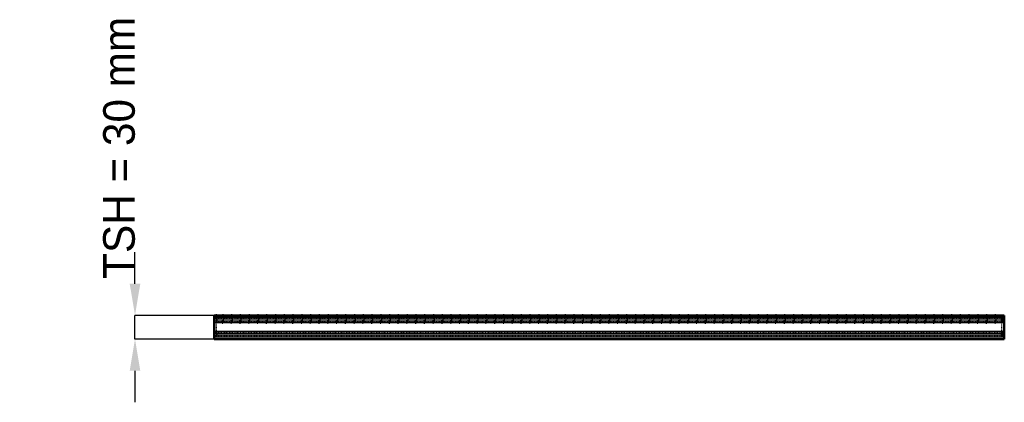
# Model space of a CAD drawing. Header units: millimetres. Extents: x -746 to 500, y -80 to 404.
import ezdxf

# ---------------------------------------------------------------- set-up
doc = ezdxf.new("R2010")
doc.units = ezdxf.units.MM
doc.linetypes.add('Dashed', pattern=[2, 1, -1])
for name, color, linetype, lineweight in [('2d ConnectionPoints', 7, 'Continuous', 50), ('AM_0', 7, 'Continuous', 50), ('AM_4', 3, 'Continuous', 25), ('AM_5', 3, 'Continuous', 25), ('AM_9', 6, 'Dashed', 25)]:
    doc.layers.add(name, color=color, linetype=linetype, lineweight=lineweight)
doc.dimstyles.new('ISO-25', dxfattribs={"dimtxt": 2.5, "dimasz": 2.5, "dimexe": 1.25, "dimexo": 0.625, "dimtad": 1, "dimtxsty": 'Standard', "dimcen": 2.5, "dimadec": 0, "dimazin": 0, "dimtfac": 1, "dimtmove": 0, "dimatfit": 3, "dimfxl": 1, "dimarcsym": 0})

# ---------------------------------------------------------------- blocks, each defined once
blk = doc.blocks.new('1_q13cnzbxfxuqsuv9brce02wqj________0_in_LPPX423303311311100010003500_0')
at = {"layer": 'AM_9'}
for p, q in [((497, 26.3), (497, 30)), ((497, 8.3), (497, 21.7)), ((497, 0), (497, 3.7))]:
    blk.add_line(p, q, dxfattribs=at)
for centre, radius, start, end in [((499.4, 24), 3.37, 135.8979, 224.1021), ((499.9, 24), 1.35, 132.3887, 227.6113), ((496.9, 27.2), 3.1, 312.3887, 360), ((496.9, 20.7), 3.1, 360, 47.6113), ((499.4, 6), 3.37, 135.8979, 224.1021), ((499.9, 6), 1.35, 132.3887, 227.6113), ((496.9, 9.3), 3.1, 312.3887, 360), ((496.9, 2.8), 3.1, 360, 47.6113)]:
    blk.add_arc(centre, radius, start, end, dxfattribs=at)
blk = doc.blocks.new('2_if2t8gffilil3tgt4rgxko3fh________0_in_LPPX423303311311100010003500_0')
at = {"layer": 'AM_0'}
for p, q in [((-500, 30), (-500, 0)), ((500, 30), (-500, 30)), ((500, 30), (500, 0)), ((500, 0), (-500, 0))]:
    blk.add_line(p, q, dxfattribs=at)
at = {"layer": 'AM_4'}
for p, q in [((500, 27.4), (-500, 27.4)), ((500, 25.1), (-500, 25.1)), ((500, 22.8), (-500, 22.8)), ((500, 20.5), (-500, 20.5)), ((500, 9.5), (-500, 9.5)), ((500, 7.2), (-500, 7.2)), ((500, 4.9), (-500, 4.9)), ((500, 2.6), (-500, 2.6))]:
    blk.add_line(p, q, dxfattribs=at)
at = {"layer": 'AM_9'}
for p, q in [((500, 26.3), (-500, 26.3)), ((500, 21.7), (-500, 21.7)), ((500, 8.3), (-500, 8.3)), ((500, 3.7), (-500, 3.7))]:
    blk.add_line(p, q, dxfattribs=at)
blk = doc.blocks.new('3_6g39mdgoflmskpilvwusenxgd________0_in_LPPX423303311311100010003500_0')
at = {"layer": 'AM_9'}
for p, q in [((-489.84, 30), (-489.84, 20)), ((-487.84, 20), (-487.84, 30)), ((-489.84, 20), (-487.84, 20))]:
    blk.add_line(p, q, dxfattribs=at)
blk = doc.blocks.new('4_uezknmafl7177a0iosfi6kffk________0_in_LPPX423303311311100010003500_0')
at = {"layer": 'AM_9'}
for p, q in [((-478.73, 30), (-478.73, 20)), ((-476.73, 20), (-476.73, 30)), ((-478.73, 20), (-476.73, 20))]:
    blk.add_line(p, q, dxfattribs=at)
blk = doc.blocks.new('5_c3dbenafm5j10c64lq16umk1c________0_in_LPPX423303311311100010003500_0')
at = {"layer": 'AM_9'}
for p, q in [((-467.62, 30), (-467.62, 20)), ((-465.62, 20), (-465.62, 30)), ((-467.62, 20), (-465.62, 20))]:
    blk.add_line(p, q, dxfattribs=at)
blk = doc.blocks.new('6_2zua3kcdwa53klwal6z8o4wlo________0_in_LPPX423303311311100010003500_0')
at = {"layer": 'AM_9'}
for p, q in [((-456.51, 30), (-456.51, 20)), ((-454.51, 20), (-454.51, 30)), ((-456.51, 20), (-454.51, 20))]:
    blk.add_line(p, q, dxfattribs=at)
blk = doc.blocks.new('7_m0plggee69jd1g16gbsczfuql________0_in_LPPX423303311311100010003500_0')
at = {"layer": 'AM_9'}
for p, q in [((-445.4, 30), (-445.4, 20)), ((-443.4, 20), (-443.4, 30)), ((-445.4, 20), (-443.4, 20))]:
    blk.add_line(p, q, dxfattribs=at)
blk = doc.blocks.new('8_ay2v0awqcztzh5iq7xt1cs2vp________0_in_LPPX423303311311100010003500_0')
at = {"layer": 'AM_9'}
for p, q in [((-434.29, 30), (-434.29, 20)), ((-432.29, 20), (-432.29, 30)), ((-434.29, 20), (-432.29, 20))]:
    blk.add_line(p, q, dxfattribs=at)
blk = doc.blocks.new('9_ovjh9h3q7trj2qs2bieirr3ww________0_in_LPPX423303311311100010003500_0')
at = {"layer": 'AM_9'}
for p, q in [((-423.18, 30), (-423.18, 20)), ((-421.18, 20), (-421.18, 30)), ((-423.18, 20), (-421.18, 20))]:
    blk.add_line(p, q, dxfattribs=at)
blk = doc.blocks.new('10_s2daek3km0qe8vsxzfxxm3djt________0_in_LPPX423303311311100010003500_0')
at = {"layer": 'AM_9'}
for p, q in [((-412.07, 30), (-412.07, 20)), ((-410.07, 20), (-410.07, 30)), ((-412.07, 20), (-410.07, 20))]:
    blk.add_line(p, q, dxfattribs=at)
blk = doc.blocks.new('11_1o9kgetme2srpl2qotdmdadhg________0_in_LPPX423303311311100010003500_0')
at = {"layer": 'AM_9'}
for p, q in [((-400.96, 30), (-400.96, 20)), ((-398.96, 20), (-398.96, 30)), ((-400.96, 20), (-398.96, 20))]:
    blk.add_line(p, q, dxfattribs=at)
blk = doc.blocks.new('12_ht9l4318sa4bqmhdxngbel5fe________0_in_LPPX423303311311100010003500_0')
at = {"layer": 'AM_9'}
for p, q in [((-389.85, 30), (-389.85, 20)), ((-387.85, 20), (-387.85, 30)), ((-389.85, 20), (-387.85, 20))]:
    blk.add_line(p, q, dxfattribs=at)
blk = doc.blocks.new('13_yalpekmovqzijipus2rckr7dv________0_in_LPPX423303311311100010003500_0')
at = {"layer": 'AM_9'}
for p, q in [((-378.74, 30), (-378.74, 20)), ((-376.74, 20), (-376.74, 30)), ((-378.74, 20), (-376.74, 20))]:
    blk.add_line(p, q, dxfattribs=at)
blk = doc.blocks.new('14_ezkay4tc1bg8vq4vntpfn1b5i________0_in_LPPX423303311311100010003500_0')
at = {"layer": 'AM_9'}
for p, q in [((-367.63, 30), (-367.63, 20)), ((-365.63, 20), (-365.63, 30)), ((-367.63, 20), (-365.63, 20))]:
    blk.add_line(p, q, dxfattribs=at)
blk = doc.blocks.new('15_wrcamnj416z7kfhzdh5fwl8za________0_in_LPPX423303311311100010003500_0')
at = {"layer": 'AM_9'}
for p, q in [((-356.52, 30), (-356.52, 20)), ((-354.52, 20), (-354.52, 30)), ((-356.52, 20), (-354.52, 20))]:
    blk.add_line(p, q, dxfattribs=at)
blk = doc.blocks.new('16_o4dq7l58bm2ecy89vyndw6mgi________0_in_LPPX423303311311100010003500_0')
at = {"layer": 'AM_9'}
for p, q in [((-345.41, 30), (-345.41, 20)), ((-343.41, 20), (-343.41, 30)), ((-345.41, 20), (-343.41, 20))]:
    blk.add_line(p, q, dxfattribs=at)
blk = doc.blocks.new('17_mstjngyz3yc0pe6r22lkcpnai________0_in_LPPX423303311311100010003500_0')
at = {"layer": 'AM_9'}
for p, q in [((-334.3, 30), (-334.3, 20)), ((-332.3, 20), (-332.3, 30)), ((-334.3, 20), (-332.3, 20))]:
    blk.add_line(p, q, dxfattribs=at)
blk = doc.blocks.new('18_klp46z1okzd4js1o3u3kjudai________0_in_LPPX423303311311100010003500_0')
at = {"layer": 'AM_9'}
for p, q in [((-323.19, 30), (-323.19, 20)), ((-321.19, 20), (-321.19, 30)), ((-323.19, 20), (-321.19, 20))]:
    blk.add_line(p, q, dxfattribs=at)
blk = doc.blocks.new('19_3ld78fjx4oe42vr8ycisqi0yk________0_in_LPPX423303311311100010003500_0')
at = {"layer": 'AM_9'}
for p, q in [((-312.08, 30), (-312.08, 20)), ((-310.08, 20), (-310.08, 30)), ((-312.08, 20), (-310.08, 20))]:
    blk.add_line(p, q, dxfattribs=at)
blk = doc.blocks.new('20_2osmqp0qfz6bifvvr5u2ep7zf________0_in_LPPX423303311311100010003500_0')
at = {"layer": 'AM_9'}
for p, q in [((-300.97, 30), (-300.97, 20)), ((-298.97, 20), (-298.97, 30)), ((-300.97, 20), (-298.97, 20))]:
    blk.add_line(p, q, dxfattribs=at)
blk = doc.blocks.new('21_ugdmavqk1fenfw9g3s53fvwrb________0_in_LPPX423303311311100010003500_0')
at = {"layer": 'AM_9'}
for p, q in [((-289.86, 30), (-289.86, 20)), ((-287.86, 20), (-287.86, 30)), ((-289.86, 20), (-287.86, 20))]:
    blk.add_line(p, q, dxfattribs=at)
blk = doc.blocks.new('22_4xz399jfx77p2fgm9gu0w5yjb________0_in_LPPX423303311311100010003500_0')
at = {"layer": 'AM_9'}
for p, q in [((-278.75, 30), (-278.75, 20)), ((-276.75, 20), (-276.75, 30)), ((-278.75, 20), (-276.75, 20))]:
    blk.add_line(p, q, dxfattribs=at)
blk = doc.blocks.new('23_feiupb4lcazjziqq2kgxs8xxr________0_in_LPPX423303311311100010003500_0')
at = {"layer": 'AM_9'}
for p, q in [((-267.64, 30), (-267.64, 20)), ((-265.64, 20), (-265.64, 30)), ((-267.64, 20), (-265.64, 20))]:
    blk.add_line(p, q, dxfattribs=at)
blk = doc.blocks.new('24_6kwtm8kgihvwuqzw88kp3e29c________0_in_LPPX423303311311100010003500_0')
at = {"layer": 'AM_9'}
for p, q in [((-256.53, 30), (-256.53, 20)), ((-254.53, 20), (-254.53, 30)), ((-256.53, 20), (-254.53, 20))]:
    blk.add_line(p, q, dxfattribs=at)
blk = doc.blocks.new('25_vrxmhnpv08vmj3klzlqk7m6eg________0_in_LPPX423303311311100010003500_0')
at = {"layer": 'AM_9'}
for p, q in [((-245.42, 30), (-245.42, 20)), ((-243.42, 20), (-243.42, 30)), ((-245.42, 20), (-243.42, 20))]:
    blk.add_line(p, q, dxfattribs=at)
blk = doc.blocks.new('26_j6j8bd8xbv961lkcb2gnmakio________0_in_LPPX423303311311100010003500_0')
at = {"layer": 'AM_9'}
for p, q in [((-234.31, 30), (-234.31, 20)), ((-232.31, 20), (-232.31, 30)), ((-234.31, 20), (-232.31, 20))]:
    blk.add_line(p, q, dxfattribs=at)
blk = doc.blocks.new('27_dacrntyjl6rpqfvgpd9739owb________0_in_LPPX423303311311100010003500_0')
at = {"layer": 'AM_9'}
for p, q in [((-223.2, 30), (-223.2, 20)), ((-221.2, 20), (-221.2, 30)), ((-223.2, 20), (-221.2, 20))]:
    blk.add_line(p, q, dxfattribs=at)
blk = doc.blocks.new('28_m2s64fsky65jzj94zubmzmi9k________0_in_LPPX423303311311100010003500_0')
at = {"layer": 'AM_9'}
for p, q in [((-212.09, 30), (-212.09, 20)), ((-210.09, 20), (-210.09, 30)), ((-212.09, 20), (-210.09, 20))]:
    blk.add_line(p, q, dxfattribs=at)
blk = doc.blocks.new('29_vnfucibree9umn9bj3b69xwca________0_in_LPPX423303311311100010003500_0')
at = {"layer": 'AM_9'}
for p, q in [((-200.98, 30), (-200.98, 20)), ((-198.98, 20), (-198.98, 30)), ((-200.98, 20), (-198.98, 20))]:
    blk.add_line(p, q, dxfattribs=at)
blk = doc.blocks.new('30_ksd3bm90g5qk0klukf2gcf93j________0_in_LPPX423303311311100010003500_0')
at = {"layer": 'AM_9'}
for p, q in [((-189.87, 30), (-189.87, 20)), ((-187.87, 20), (-187.87, 30)), ((-189.87, 20), (-187.87, 20))]:
    blk.add_line(p, q, dxfattribs=at)
blk = doc.blocks.new('31_97yp5grdmw6veanix8vvm4jnd________0_in_LPPX423303311311100010003500_0')
at = {"layer": 'AM_9'}
for p, q in [((-178.76, 30), (-178.76, 20)), ((-176.76, 20), (-176.76, 30)), ((-178.76, 20), (-176.76, 20))]:
    blk.add_line(p, q, dxfattribs=at)
blk = doc.blocks.new('32_7akd49jcidlkldhpfigf3k5da________0_in_LPPX423303311311100010003500_0')
at = {"layer": 'AM_9'}
for p, q in [((-167.65, 30), (-167.65, 20)), ((-165.65, 20), (-165.65, 30)), ((-167.65, 20), (-165.65, 20))]:
    blk.add_line(p, q, dxfattribs=at)
blk = doc.blocks.new('33_rmqhiap0o74qqkcxnt5j54lpe________0_in_LPPX423303311311100010003500_0')
at = {"layer": 'AM_9'}
for p, q in [((-156.54, 30), (-156.54, 20)), ((-154.54, 20), (-154.54, 30)), ((-156.54, 20), (-154.54, 20))]:
    blk.add_line(p, q, dxfattribs=at)
blk = doc.blocks.new('34_zp25zke26fj6c0yix2ye1yw0j________0_in_LPPX423303311311100010003500_0')
at = {"layer": 'AM_9'}
for p, q in [((-145.43, 30), (-145.43, 20)), ((-143.43, 20), (-143.43, 30)), ((-145.43, 20), (-143.43, 20))]:
    blk.add_line(p, q, dxfattribs=at)
blk = doc.blocks.new('35_en1i4b3sh5jbopw8uk3ttndff________0_in_LPPX423303311311100010003500_0')
at = {"layer": 'AM_9'}
for p, q in [((-134.32, 30), (-134.32, 20)), ((-132.32, 20), (-132.32, 30)), ((-134.32, 20), (-132.32, 20))]:
    blk.add_line(p, q, dxfattribs=at)
blk = doc.blocks.new('36_llhh7iqasxdsiauce78cej4sr________0_in_LPPX423303311311100010003500_0')
at = {"layer": 'AM_9'}
for p, q in [((-123.21, 30), (-123.21, 20)), ((-121.21, 20), (-121.21, 30)), ((-123.21, 20), (-121.21, 20))]:
    blk.add_line(p, q, dxfattribs=at)
blk = doc.blocks.new('37_fdkgboc0kl4uzyqh54xecochx________0_in_LPPX423303311311100010003500_0')
at = {"layer": 'AM_9'}
for p, q in [((-112.1, 30), (-112.1, 20)), ((-110.1, 20), (-110.1, 30)), ((-112.1, 20), (-110.1, 20))]:
    blk.add_line(p, q, dxfattribs=at)
blk = doc.blocks.new('38_8bnstk5gb7buzywaamx4nvyid________0_in_LPPX423303311311100010003500_0')
at = {"layer": 'AM_9'}
for p, q in [((-100.99, 30), (-100.99, 20)), ((-98.99, 20), (-98.99, 30)), ((-100.99, 20), (-98.99, 20))]:
    blk.add_line(p, q, dxfattribs=at)
blk = doc.blocks.new('39_n7buxl36pifz3z73vj1kqhm2o________0_in_LPPX423303311311100010003500_0')
at = {"layer": 'AM_9'}
for p, q in [((-89.88, 30), (-89.88, 20)), ((-87.88, 20), (-87.88, 30)), ((-89.88, 20), (-87.88, 20))]:
    blk.add_line(p, q, dxfattribs=at)
blk = doc.blocks.new('40_g02xjahoego77gfdxe5hc5ibp________0_in_LPPX423303311311100010003500_0')
at = {"layer": 'AM_9'}
for p, q in [((-78.77, 30), (-78.77, 20)), ((-76.77, 20), (-76.77, 30)), ((-78.77, 20), (-76.77, 20))]:
    blk.add_line(p, q, dxfattribs=at)
blk = doc.blocks.new('41_hgh9e9l70qle3mbj1jkn3hioj________0_in_LPPX423303311311100010003500_0')
at = {"layer": 'AM_9'}
for p, q in [((-67.66, 30), (-67.66, 20)), ((-65.66, 20), (-65.66, 30)), ((-67.66, 20), (-65.66, 20))]:
    blk.add_line(p, q, dxfattribs=at)
blk = doc.blocks.new('42_2ylo2alb25gn9st0u3v91ogom________0_in_LPPX423303311311100010003500_0')
at = {"layer": 'AM_9'}
for p, q in [((-56.55, 30), (-56.55, 20)), ((-54.55, 20), (-54.55, 30)), ((-56.55, 20), (-54.55, 20))]:
    blk.add_line(p, q, dxfattribs=at)
blk = doc.blocks.new('43_kv5dc72vzxz844atmup5mup3b________0_in_LPPX423303311311100010003500_0')
at = {"layer": 'AM_9'}
for p, q in [((-45.44, 30), (-45.44, 20)), ((-43.44, 20), (-43.44, 30)), ((-45.44, 20), (-43.44, 20))]:
    blk.add_line(p, q, dxfattribs=at)
blk = doc.blocks.new('44_7ljj2arjbc6b3gceo7fvrn2xg________0_in_LPPX423303311311100010003500_0')
at = {"layer": 'AM_9'}
for p, q in [((-34.33, 30), (-34.33, 20)), ((-32.33, 20), (-32.33, 30)), ((-34.33, 20), (-32.33, 20))]:
    blk.add_line(p, q, dxfattribs=at)
blk = doc.blocks.new('45_v6foqpclj11h8ffrrrbobqdau________0_in_LPPX423303311311100010003500_0')
at = {"layer": 'AM_9'}
for p, q in [((-23.22, 30), (-23.22, 20)), ((-21.22, 20), (-21.22, 30)), ((-23.22, 20), (-21.22, 20))]:
    blk.add_line(p, q, dxfattribs=at)
blk = doc.blocks.new('46_9ib429l9on6er2raw0c2h4kes________0_in_LPPX423303311311100010003500_0')
at = {"layer": 'AM_9'}
for p, q in [((-12.11, 30), (-12.11, 20)), ((-10.11, 20), (-10.11, 30)), ((-12.11, 20), (-10.11, 20))]:
    blk.add_line(p, q, dxfattribs=at)
blk = doc.blocks.new('47_n5ll1qm2z8vaoeihxuldcgjgx________0_in_LPPX423303311311100010003500_0')
at = {"layer": 'AM_9'}
for p, q in [((-1, 30), (-1, 20)), ((1, 20), (1, 30)), ((-1, 20), (1, 20))]:
    blk.add_line(p, q, dxfattribs=at)
blk = doc.blocks.new('48_0lb1vots8pnxo46lvapd99clf________0_in_LPPX423303311311100010003500_0')
at = {"layer": 'AM_9'}
for p, q in [((10.11, 30), (10.11, 20)), ((12.11, 20), (12.11, 30)), ((10.11, 20), (12.11, 20))]:
    blk.add_line(p, q, dxfattribs=at)
blk = doc.blocks.new('49_fxcnp3110ciya2i0l1g7otoon________0_in_LPPX423303311311100010003500_0')
at = {"layer": 'AM_9'}
for p, q in [((21.22, 30), (21.22, 20)), ((23.22, 20), (23.22, 30)), ((21.22, 20), (23.22, 20))]:
    blk.add_line(p, q, dxfattribs=at)
blk = doc.blocks.new('50_f68pbc8b6oebhwebqovks2vfi________0_in_LPPX423303311311100010003500_0')
at = {"layer": 'AM_9'}
for p, q in [((32.33, 30), (32.33, 20)), ((34.33, 20), (34.33, 30)), ((32.33, 20), (34.33, 20))]:
    blk.add_line(p, q, dxfattribs=at)
blk = doc.blocks.new('51_o0yeth9k0bxdepqrybgn6vlxk________0_in_LPPX423303311311100010003500_0')
at = {"layer": 'AM_9'}
for p, q in [((43.44, 30), (43.44, 20)), ((45.44, 20), (45.44, 30)), ((43.44, 20), (45.44, 20))]:
    blk.add_line(p, q, dxfattribs=at)
blk = doc.blocks.new('52_n4dkyb840bh9e8181ak5nw79r________0_in_LPPX423303311311100010003500_0')
at = {"layer": 'AM_9'}
for p, q in [((54.55, 30), (54.55, 20)), ((56.55, 20), (56.55, 30)), ((54.55, 20), (56.55, 20))]:
    blk.add_line(p, q, dxfattribs=at)
blk = doc.blocks.new('53_zuclhab3m0dsrgzt6rbjtw7gb________0_in_LPPX423303311311100010003500_0')
at = {"layer": 'AM_9'}
for p, q in [((65.66, 30), (65.66, 20)), ((67.66, 20), (67.66, 30)), ((65.66, 20), (67.66, 20))]:
    blk.add_line(p, q, dxfattribs=at)
blk = doc.blocks.new('54_2vudkkiay9sv6tsq30svpeiko________0_in_LPPX423303311311100010003500_0')
at = {"layer": 'AM_9'}
for p, q in [((76.77, 30), (76.77, 20)), ((78.77, 20), (78.77, 30)), ((76.77, 20), (78.77, 20))]:
    blk.add_line(p, q, dxfattribs=at)
blk = doc.blocks.new('55_pdc3tnr8on7r27l2r4y1r1rxh________0_in_LPPX423303311311100010003500_0')
at = {"layer": 'AM_9'}
for p, q in [((87.88, 30), (87.88, 20)), ((89.88, 20), (89.88, 30)), ((87.88, 20), (89.88, 20))]:
    blk.add_line(p, q, dxfattribs=at)
blk = doc.blocks.new('56_hjaa2ugg7i2t7fceman2yd0kk________0_in_LPPX423303311311100010003500_0')
at = {"layer": 'AM_9'}
for p, q in [((98.99, 30), (98.99, 20)), ((100.99, 20), (100.99, 30)), ((98.99, 20), (100.99, 20))]:
    blk.add_line(p, q, dxfattribs=at)
blk = doc.blocks.new('57_eilro9allgbcldvcydugyu8sc________0_in_LPPX423303311311100010003500_0')
at = {"layer": 'AM_9'}
for p, q in [((110.1, 30), (110.1, 20)), ((112.1, 20), (112.1, 30)), ((110.1, 20), (112.1, 20))]:
    blk.add_line(p, q, dxfattribs=at)
blk = doc.blocks.new('58_lf5ssfronxn9cpoixz2sh9wti________0_in_LPPX423303311311100010003500_0')
at = {"layer": 'AM_9'}
for p, q in [((121.21, 30), (121.21, 20)), ((123.21, 20), (123.21, 30)), ((121.21, 20), (123.21, 20))]:
    blk.add_line(p, q, dxfattribs=at)
blk = doc.blocks.new('59_t9bs2a1sv4gbnnml8vvslk2fk________0_in_LPPX423303311311100010003500_0')
at = {"layer": 'AM_9'}
for p, q in [((132.32, 30), (132.32, 20)), ((134.32, 20), (134.32, 30)), ((132.32, 20), (134.32, 20))]:
    blk.add_line(p, q, dxfattribs=at)
blk = doc.blocks.new('60_43cu0ca3z1kerlv5y9c5cu4bt________0_in_LPPX423303311311100010003500_0')
at = {"layer": 'AM_9'}
for p, q in [((143.43, 30), (143.43, 20)), ((145.43, 20), (145.43, 30)), ((143.43, 20), (145.43, 20))]:
    blk.add_line(p, q, dxfattribs=at)
blk = doc.blocks.new('61_hcfackle2jjqfkdw31c8xumvh________0_in_LPPX423303311311100010003500_0')
at = {"layer": 'AM_9'}
for p, q in [((154.54, 30), (154.54, 20)), ((156.54, 20), (156.54, 30)), ((154.54, 20), (156.54, 20))]:
    blk.add_line(p, q, dxfattribs=at)
blk = doc.blocks.new('62_p9kdo1at1hrl02od1uvxerhcv________0_in_LPPX423303311311100010003500_0')
at = {"layer": 'AM_9'}
for p, q in [((165.65, 30), (165.65, 20)), ((167.65, 20), (167.65, 30)), ((165.65, 20), (167.65, 20))]:
    blk.add_line(p, q, dxfattribs=at)
blk = doc.blocks.new('63_nhj2e19whra6vadod8ded2u7n________0_in_LPPX423303311311100010003500_0')
at = {"layer": 'AM_9'}
for p, q in [((176.76, 30), (176.76, 20)), ((178.76, 20), (178.76, 30)), ((176.76, 20), (178.76, 20))]:
    blk.add_line(p, q, dxfattribs=at)
blk = doc.blocks.new('64_rgjcmm3mh85h4l1hh230jx2pa________0_in_LPPX423303311311100010003500_0')
at = {"layer": 'AM_9'}
for p, q in [((187.87, 30), (187.87, 20)), ((189.87, 20), (189.87, 30)), ((187.87, 20), (189.87, 20))]:
    blk.add_line(p, q, dxfattribs=at)
blk = doc.blocks.new('65_63cmlrio1hi8yp2n8exgxr1yg________0_in_LPPX423303311311100010003500_0')
at = {"layer": 'AM_9'}
for p, q in [((198.98, 30), (198.98, 20)), ((200.98, 20), (200.98, 30)), ((198.98, 20), (200.98, 20))]:
    blk.add_line(p, q, dxfattribs=at)
blk = doc.blocks.new('66_2ljpkw24l0u10zylmdvl8qnrq________0_in_LPPX423303311311100010003500_0')
at = {"layer": 'AM_9'}
for p, q in [((210.09, 30), (210.09, 20)), ((212.09, 20), (212.09, 30)), ((210.09, 20), (212.09, 20))]:
    blk.add_line(p, q, dxfattribs=at)
blk = doc.blocks.new('67_vi1wv8uz6p18w3l2dwsql5dib________0_in_LPPX423303311311100010003500_0')
at = {"layer": 'AM_9'}
for p, q in [((221.2, 30), (221.2, 20)), ((223.2, 20), (223.2, 30)), ((221.2, 20), (223.2, 20))]:
    blk.add_line(p, q, dxfattribs=at)
blk = doc.blocks.new('68_tw27kmez8361v0v11nrzlh2yc________0_in_LPPX423303311311100010003500_0')
at = {"layer": 'AM_9'}
for p, q in [((232.31, 30), (232.31, 20)), ((234.31, 20), (234.31, 30)), ((232.31, 20), (234.31, 20))]:
    blk.add_line(p, q, dxfattribs=at)
blk = doc.blocks.new('69_vowyacibgair63wpijxtpmjfg________0_in_LPPX423303311311100010003500_0')
at = {"layer": 'AM_9'}
for p, q in [((243.42, 30), (243.42, 20)), ((245.42, 20), (245.42, 30)), ((243.42, 20), (245.42, 20))]:
    blk.add_line(p, q, dxfattribs=at)
blk = doc.blocks.new('70_8i6th13ji0c1q7odtcr1grkac________0_in_LPPX423303311311100010003500_0')
at = {"layer": 'AM_9'}
for p, q in [((254.53, 30), (254.53, 20)), ((256.53, 20), (256.53, 30)), ((254.53, 20), (256.53, 20))]:
    blk.add_line(p, q, dxfattribs=at)
blk = doc.blocks.new('71_b64sab3f56qkt37ttmefqlfgc________0_in_LPPX423303311311100010003500_0')
at = {"layer": 'AM_9'}
for p, q in [((265.64, 30), (265.64, 20)), ((267.64, 20), (267.64, 30)), ((265.64, 20), (267.64, 20))]:
    blk.add_line(p, q, dxfattribs=at)
blk = doc.blocks.new('72_j4ide6h2aj4sd14re1e1mgpiz________0_in_LPPX423303311311100010003500_0')
at = {"layer": 'AM_9'}
for p, q in [((276.75, 30), (276.75, 20)), ((278.75, 20), (278.75, 30)), ((276.75, 20), (278.75, 20))]:
    blk.add_line(p, q, dxfattribs=at)
blk = doc.blocks.new('73_gc2lex88zeqkowg6dc6dig1md________0_in_LPPX423303311311100010003500_0')
at = {"layer": 'AM_9'}
for p, q in [((287.86, 30), (287.86, 20)), ((289.86, 20), (289.86, 30)), ((287.86, 20), (289.86, 20))]:
    blk.add_line(p, q, dxfattribs=at)
blk = doc.blocks.new('74_licl5b0dpmof2yss1g5mw3j2l________0_in_LPPX423303311311100010003500_0')
at = {"layer": 'AM_9'}
for p, q in [((298.97, 30), (298.97, 20)), ((300.97, 20), (300.97, 30)), ((298.97, 20), (300.97, 20))]:
    blk.add_line(p, q, dxfattribs=at)
blk = doc.blocks.new('75_iknkzs58k6e0dvtbenbo1rtne________0_in_LPPX423303311311100010003500_0')
at = {"layer": 'AM_9'}
for p, q in [((310.08, 30), (310.08, 20)), ((312.08, 20), (312.08, 30)), ((310.08, 20), (312.08, 20))]:
    blk.add_line(p, q, dxfattribs=at)
blk = doc.blocks.new('76_zkt3lmp2hb6lihdq13emhd1jg________0_in_LPPX423303311311100010003500_0')
at = {"layer": 'AM_9'}
for p, q in [((321.19, 30), (321.19, 20)), ((323.19, 20), (323.19, 30)), ((321.19, 20), (323.19, 20))]:
    blk.add_line(p, q, dxfattribs=at)
blk = doc.blocks.new('77_gvjlhmqt7unr84wy9gy4o63mg________0_in_LPPX423303311311100010003500_0')
at = {"layer": 'AM_9'}
for p, q in [((332.3, 30), (332.3, 20)), ((334.3, 20), (334.3, 30)), ((332.3, 20), (334.3, 20))]:
    blk.add_line(p, q, dxfattribs=at)
blk = doc.blocks.new('78_6y2tu79jeso60sq7u4ypbgn2c________0_in_LPPX423303311311100010003500_0')
at = {"layer": 'AM_9'}
for p, q in [((343.41, 30), (343.41, 20)), ((345.41, 20), (345.41, 30)), ((343.41, 20), (345.41, 20))]:
    blk.add_line(p, q, dxfattribs=at)
blk = doc.blocks.new('79_0azswze8ukcv78ri3n34hao6a________0_in_LPPX423303311311100010003500_0')
at = {"layer": 'AM_9'}
for p, q in [((354.52, 30), (354.52, 20)), ((356.52, 20), (356.52, 30)), ((354.52, 20), (356.52, 20))]:
    blk.add_line(p, q, dxfattribs=at)
blk = doc.blocks.new('80_jbvawr34aymiclwafuf08a56m________0_in_LPPX423303311311100010003500_0')
at = {"layer": 'AM_9'}
for p, q in [((365.63, 30), (365.63, 20)), ((367.63, 20), (367.63, 30)), ((365.63, 20), (367.63, 20))]:
    blk.add_line(p, q, dxfattribs=at)
blk = doc.blocks.new('81_1pjxxv50c3u6xrys4169w5u2z________0_in_LPPX423303311311100010003500_0')
at = {"layer": 'AM_9'}
for p, q in [((376.74, 30), (376.74, 20)), ((378.74, 20), (378.74, 30)), ((376.74, 20), (378.74, 20))]:
    blk.add_line(p, q, dxfattribs=at)
blk = doc.blocks.new('82_ydjvwe8vxwny210tizgqd156o________0_in_LPPX423303311311100010003500_0')
at = {"layer": 'AM_9'}
for p, q in [((387.85, 30), (387.85, 20)), ((389.85, 20), (389.85, 30)), ((387.85, 20), (389.85, 20))]:
    blk.add_line(p, q, dxfattribs=at)
blk = doc.blocks.new('83_oqaijxq3bnl0siashm7lhcglg________0_in_LPPX423303311311100010003500_0')
at = {"layer": 'AM_9'}
for p, q in [((398.96, 30), (398.96, 20)), ((400.96, 20), (400.96, 30)), ((398.96, 20), (400.96, 20))]:
    blk.add_line(p, q, dxfattribs=at)
blk = doc.blocks.new('84_jtt8hsc9bdzi1rbpdaiyjyinj________0_in_LPPX423303311311100010003500_0')
at = {"layer": 'AM_9'}
for p, q in [((410.07, 30), (410.07, 20)), ((412.07, 20), (412.07, 30)), ((410.07, 20), (412.07, 20))]:
    blk.add_line(p, q, dxfattribs=at)
blk = doc.blocks.new('85_9v999w1drhbgglgggi5dhifrb________0_in_LPPX423303311311100010003500_0')
at = {"layer": 'AM_9'}
for p, q in [((421.18, 30), (421.18, 20)), ((423.18, 20), (423.18, 30)), ((421.18, 20), (423.18, 20))]:
    blk.add_line(p, q, dxfattribs=at)
blk = doc.blocks.new('86_oj0ilh7w5apof7vsy5qh8j6vg________0_in_LPPX423303311311100010003500_0')
at = {"layer": 'AM_9'}
for p, q in [((432.29, 30), (432.29, 20)), ((434.29, 20), (434.29, 30)), ((432.29, 20), (434.29, 20))]:
    blk.add_line(p, q, dxfattribs=at)
blk = doc.blocks.new('87_wxw2jiqxedbdazg5e1yw75pxg________0_in_LPPX423303311311100010003500_0')
at = {"layer": 'AM_9'}
for p, q in [((443.4, 30), (443.4, 20)), ((445.4, 20), (445.4, 30)), ((443.4, 20), (445.4, 20))]:
    blk.add_line(p, q, dxfattribs=at)
blk = doc.blocks.new('88_nh1xesb7o35ljrce45ztlpf6f________0_in_LPPX423303311311100010003500_0')
at = {"layer": 'AM_9'}
for p, q in [((454.51, 30), (454.51, 20)), ((456.51, 20), (456.51, 30)), ((454.51, 20), (456.51, 20))]:
    blk.add_line(p, q, dxfattribs=at)
blk = doc.blocks.new('89_0feskdmftjxbpkr65n0wr78yg________0_in_LPPX423303311311100010003500_0')
at = {"layer": 'AM_9'}
for p, q in [((465.62, 30), (465.62, 20)), ((467.62, 20), (467.62, 30)), ((465.62, 20), (467.62, 20))]:
    blk.add_line(p, q, dxfattribs=at)
blk = doc.blocks.new('90_dqk9dj0ao9hvi2zam8khix7ji________0_in_LPPX423303311311100010003500_0')
at = {"layer": 'AM_9'}
for p, q in [((476.73, 30), (476.73, 20)), ((478.73, 20), (478.73, 30)), ((476.73, 20), (478.73, 20))]:
    blk.add_line(p, q, dxfattribs=at)
blk = doc.blocks.new('91_adoi4thlhuc4nigftu720csuy________0_in_LPPX423303311311100010003500_0')
at = {"layer": 'AM_9'}
for p, q in [((487.84, 30), (487.84, 20)), ((489.84, 20), (489.84, 30)), ((487.84, 20), (489.84, 20))]:
    blk.add_line(p, q, dxfattribs=at)
blk = doc.blocks.new('92_7j2n85bhliv7x6w8z8qm1h6tc________0_in_LPPX423303311311100010003500_0')
at = {"layer": 'AM_9'}
for p, q in [((-497, 26.3), (-497, 21.7)), ((497, 26.3), (497, 21.7)), ((-497, 8.3), (-497, 3.7)), ((497, 8.3), (497, 3.7))]:
    blk.add_line(p, q, dxfattribs=at)
blk = doc.blocks.new('93_hzxuve7p92673ambczab35qnc________0_in_LPPX423303311311100010003500_0')
at = {"layer": 'AM_9'}
for p, q in [((-497, 26.3), (-497, 30)), ((-497, 8.3), (-497, 21.7)), ((-497, 0), (-497, 3.7))]:
    blk.add_line(p, q, dxfattribs=at)
for centre, radius, start, end in [((-496.9, 27.2), 3.1, 180, 227.6113), ((-499.9, 24), 1.35, 312.3887, 47.6113), ((-499.4, 24), 3.37, 315.8979, 44.1021), ((-496.9, 20.7), 3.1, 132.3887, 180), ((-496.9, 9.3), 3.1, 180, 227.6113), ((-496.9, 2.8), 3.1, 132.3887, 180), ((-499.9, 6), 1.35, 312.3887, 47.6113), ((-499.4, 6), 3.37, 315.8979, 44.1021)]:
    blk.add_arc(centre, radius, start, end, dxfattribs=at)
blk = doc.blocks.new('*D94')
at = {"layer": 'AM_5', "color": 0, "lineweight": -2}
for p, q in [((-600, 70), (-600, 110)), ((-500, 30), (-600, 30)), ((-600, 0), (-600, 30)), ((-500, 0), (-600, 0)), ((-600, -40), (-600, -80))]:
    blk.add_line(p, q, dxfattribs=at)
at = {"layer": 'AM_5', "color": 0}
for points in [[(-606.7, 70), (-593.3, 70), (-600, 30)], [(-593.3, -40), (-606.7, -40), (-600, 0)]]:
    blk.add_solid(points, dxfattribs=at)
at = {"layer": 'Defpoints', "color": 0}
for p in [(-600, 30), (-500, 30), (-500, 0)]:
    blk.add_point(p, dxfattribs=at)
at = {"layer": 'AM_5', "color": 0, "insert": (-620, 242), "char_height": 40, "attachment_point": 5, "rotation": 90}
blk.add_mtext('TSH = 30 mm', dxfattribs=at)

msp = doc.modelspace()

# ---------------------------------------------------------------- linework, layer by layer
at = {"layer": '2d ConnectionPoints'}
for p in [(-497, 30), (-488.84, 30), (-488.84, 30), (-488.84, 30), (-477.73, 30), (-477.73, 30), (-477.73, 30), (-466.62, 30), (-466.62, 30), (-466.62, 30), (-455.51, 30), (-455.51, 30), (-455.51, 30), (-444.4, 30), (-444.4, 30), (-444.4, 30), (-433.29, 30), (-433.29, 30), (-433.29, 30), (-422.18, 30), (-422.18, 30), (-422.18, 30), (-411.07, 30), (-411.07, 30), (-411.07, 30), (-399.96, 30), (-399.96, 30), (-399.96, 30), (-388.85, 30), (-388.85, 30), (-388.85, 30), (-377.74, 30), (-377.74, 30), (-377.74, 30), (-366.63, 30), (-366.63, 30), (-366.63, 30), (-355.52, 30), (-355.52, 30), (-355.52, 30), (-344.41, 30), (-344.41, 30), (-344.41, 30), (-333.3, 30), (-333.3, 30), (-333.3, 30), (-322.19, 30), (-322.19, 30), (-322.19, 30), (-311.08, 30), (-311.08, 30), (-311.08, 30), (-299.97, 30), (-299.97, 30), (-299.97, 30), (-288.86, 30), (-288.86, 30), (-288.86, 30), (-277.75, 30), (-277.75, 30), (-277.75, 30), (-266.64, 30), (-266.64, 30), (-266.64, 30), (-255.53, 30), (-255.53, 30), (-255.53, 30), (-244.42, 30), (-244.42, 30), (-244.42, 30), (-233.31, 30), (-233.31, 30), (-233.31, 30), (-222.2, 30), (-222.2, 30), (-222.2, 30), (-211.09, 30), (-211.09, 30), (-211.09, 30), (-199.98, 30), (-199.98, 30), (-199.98, 30), (-188.87, 30), (-188.87, 30), (-188.87, 30), (-177.76, 30), (-177.76, 30), (-177.76, 30), (-166.65, 30), (-166.65, 30), (-166.65, 30), (-155.54, 30), (-155.54, 30), (-155.54, 30), (-144.43, 30), (-144.43, 30), (-144.43, 30), (-133.32, 30), (-133.32, 30), (-133.32, 30), (-122.21, 30), (-122.21, 30), (-122.21, 30), (-111.1, 30), (-111.1, 30), (-111.1, 30), (-99.99, 30), (-99.99, 30), (-99.99, 30), (-88.88, 30), (-88.88, 30), (-88.88, 30), (-77.77, 30), (-77.77, 30), (-77.77, 30), (-66.66, 30), (-66.66, 30), (-66.66, 30), (-55.55, 30), (-55.55, 30), (-55.55, 30), (-44.44, 30), (-44.44, 30), (-44.44, 30), (-33.33, 30), (-33.33, 30), (-33.33, 30), (-22.22, 30), (-22.22, 30), (-22.22, 30), (-11.11, 30), (-11.11, 30), (-11.11, 30), (0, 30), (0, 30), (0, 30), (0, 30), (0, 30), (11.11, 30), (11.11, 30), (11.11, 30), (22.22, 30), (22.22, 30), (22.22, 30), (33.33, 30), (33.33, 30), (33.33, 30), (44.44, 30), (44.44, 30), (44.44, 30), (55.55, 30), (55.55, 30), (55.55, 30), (66.66, 30), (66.66, 30), (66.66, 30), (77.77, 30), (77.77, 30), (77.77, 30), (88.88, 30), (88.88, 30), (88.88, 30), (99.99, 30), (99.99, 30), (99.99, 30), (111.1, 30), (111.1, 30), (111.1, 30), (122.21, 30), (122.21, 30), (122.21, 30), (133.32, 30), (133.32, 30), (133.32, 30), (144.43, 30), (144.43, 30), (144.43, 30), (155.54, 30), (155.54, 30), (155.54, 30), (166.65, 30), (166.65, 30), (166.65, 30), (177.76, 30), (177.76, 30), (177.76, 30), (188.87, 30), (188.87, 30), (188.87, 30), (199.98, 30), (199.98, 30), (199.98, 30), (211.09, 30), (211.09, 30), (211.09, 30), (222.2, 30), (222.2, 30), (222.2, 30), (233.31, 30), (233.31, 30), (233.31, 30), (244.42, 30), (244.42, 30), (244.42, 30), (255.53, 30), (255.53, 30), (255.53, 30), (266.64, 30), (266.64, 30), (266.64, 30), (277.75, 30), (277.75, 30), (277.75, 30), (288.86, 30), (288.86, 30), (288.86, 30), (299.97, 30), (299.97, 30), (299.97, 30), (311.08, 30), (311.08, 30), (311.08, 30), (322.19, 30), (322.19, 30), (322.19, 30), (333.3, 30), (333.3, 30), (333.3, 30), (344.41, 30), (344.41, 30), (344.41, 30), (355.52, 30), (355.52, 30), (355.52, 30), (366.63, 30), (366.63, 30), (366.63, 30), (377.74, 30), (377.74, 30), (377.74, 30), (388.85, 30), (388.85, 30), (388.85, 30), (399.96, 30), (399.96, 30), (399.96, 30), (411.07, 30), (411.07, 30), (411.07, 30), (422.18, 30), (422.18, 30), (422.18, 30), (433.29, 30), (433.29, 30), (433.29, 30), (444.4, 30), (444.4, 30), (444.4, 30), (455.51, 30), (455.51, 30), (455.51, 30), (466.62, 30), (466.62, 30), (466.62, 30), (477.73, 30), (477.73, 30), (477.73, 30), (488.84, 30), (488.84, 30), (488.84, 30)]:
    msp.add_point(p, dxfattribs=at)

# ---------------------------------------------------------------- block references
for name in ['2_if2t8gffilil3tgt4rgxko3fh________0_in_LPPX423303311311100010003500_0', '93_hzxuve7p92673ambczab35qnc________0_in_LPPX423303311311100010003500_0', '92_7j2n85bhliv7x6w8z8qm1h6tc________0_in_LPPX423303311311100010003500_0', '3_6g39mdgoflmskpilvwusenxgd________0_in_LPPX423303311311100010003500_0', '4_uezknmafl7177a0iosfi6kffk________0_in_LPPX423303311311100010003500_0', '5_c3dbenafm5j10c64lq16umk1c________0_in_LPPX423303311311100010003500_0', '6_2zua3kcdwa53klwal6z8o4wlo________0_in_LPPX423303311311100010003500_0', '7_m0plggee69jd1g16gbsczfuql________0_in_LPPX423303311311100010003500_0', '8_ay2v0awqcztzh5iq7xt1cs2vp________0_in_LPPX423303311311100010003500_0', '9_ovjh9h3q7trj2qs2bieirr3ww________0_in_LPPX423303311311100010003500_0', '10_s2daek3km0qe8vsxzfxxm3djt________0_in_LPPX423303311311100010003500_0', '11_1o9kgetme2srpl2qotdmdadhg________0_in_LPPX423303311311100010003500_0', '12_ht9l4318sa4bqmhdxngbel5fe________0_in_LPPX423303311311100010003500_0', '13_yalpekmovqzijipus2rckr7dv________0_in_LPPX423303311311100010003500_0', '14_ezkay4tc1bg8vq4vntpfn1b5i________0_in_LPPX423303311311100010003500_0', '15_wrcamnj416z7kfhzdh5fwl8za________0_in_LPPX423303311311100010003500_0', '16_o4dq7l58bm2ecy89vyndw6mgi________0_in_LPPX423303311311100010003500_0', '17_mstjngyz3yc0pe6r22lkcpnai________0_in_LPPX423303311311100010003500_0', '18_klp46z1okzd4js1o3u3kjudai________0_in_LPPX423303311311100010003500_0', '19_3ld78fjx4oe42vr8ycisqi0yk________0_in_LPPX423303311311100010003500_0', '20_2osmqp0qfz6bifvvr5u2ep7zf________0_in_LPPX423303311311100010003500_0', '21_ugdmavqk1fenfw9g3s53fvwrb________0_in_LPPX423303311311100010003500_0', '22_4xz399jfx77p2fgm9gu0w5yjb________0_in_LPPX423303311311100010003500_0', '23_feiupb4lcazjziqq2kgxs8xxr________0_in_LPPX423303311311100010003500_0', '24_6kwtm8kgihvwuqzw88kp3e29c________0_in_LPPX423303311311100010003500_0', '25_vrxmhnpv08vmj3klzlqk7m6eg________0_in_LPPX423303311311100010003500_0', '26_j6j8bd8xbv961lkcb2gnmakio________0_in_LPPX423303311311100010003500_0', '27_dacrntyjl6rpqfvgpd9739owb________0_in_LPPX423303311311100010003500_0', '28_m2s64fsky65jzj94zubmzmi9k________0_in_LPPX423303311311100010003500_0', '29_vnfucibree9umn9bj3b69xwca________0_in_LPPX423303311311100010003500_0', '30_ksd3bm90g5qk0klukf2gcf93j________0_in_LPPX423303311311100010003500_0', '31_97yp5grdmw6veanix8vvm4jnd________0_in_LPPX423303311311100010003500_0', '32_7akd49jcidlkldhpfigf3k5da________0_in_LPPX423303311311100010003500_0', '33_rmqhiap0o74qqkcxnt5j54lpe________0_in_LPPX423303311311100010003500_0', '34_zp25zke26fj6c0yix2ye1yw0j________0_in_LPPX423303311311100010003500_0', '35_en1i4b3sh5jbopw8uk3ttndff________0_in_LPPX423303311311100010003500_0', '36_llhh7iqasxdsiauce78cej4sr________0_in_LPPX423303311311100010003500_0', '37_fdkgboc0kl4uzyqh54xecochx________0_in_LPPX423303311311100010003500_0', '38_8bnstk5gb7buzywaamx4nvyid________0_in_LPPX423303311311100010003500_0', '39_n7buxl36pifz3z73vj1kqhm2o________0_in_LPPX423303311311100010003500_0', '40_g02xjahoego77gfdxe5hc5ibp________0_in_LPPX423303311311100010003500_0', '41_hgh9e9l70qle3mbj1jkn3hioj________0_in_LPPX423303311311100010003500_0', '42_2ylo2alb25gn9st0u3v91ogom________0_in_LPPX423303311311100010003500_0', '43_kv5dc72vzxz844atmup5mup3b________0_in_LPPX423303311311100010003500_0', '44_7ljj2arjbc6b3gceo7fvrn2xg________0_in_LPPX423303311311100010003500_0', '45_v6foqpclj11h8ffrrrbobqdau________0_in_LPPX423303311311100010003500_0', '46_9ib429l9on6er2raw0c2h4kes________0_in_LPPX423303311311100010003500_0', '47_n5ll1qm2z8vaoeihxuldcgjgx________0_in_LPPX423303311311100010003500_0', '48_0lb1vots8pnxo46lvapd99clf________0_in_LPPX423303311311100010003500_0', '49_fxcnp3110ciya2i0l1g7otoon________0_in_LPPX423303311311100010003500_0', '50_f68pbc8b6oebhwebqovks2vfi________0_in_LPPX423303311311100010003500_0', '51_o0yeth9k0bxdepqrybgn6vlxk________0_in_LPPX423303311311100010003500_0', '52_n4dkyb840bh9e8181ak5nw79r________0_in_LPPX423303311311100010003500_0', '53_zuclhab3m0dsrgzt6rbjtw7gb________0_in_LPPX423303311311100010003500_0', '54_2vudkkiay9sv6tsq30svpeiko________0_in_LPPX423303311311100010003500_0', '55_pdc3tnr8on7r27l2r4y1r1rxh________0_in_LPPX423303311311100010003500_0', '56_hjaa2ugg7i2t7fceman2yd0kk________0_in_LPPX423303311311100010003500_0', '57_eilro9allgbcldvcydugyu8sc________0_in_LPPX423303311311100010003500_0', '58_lf5ssfronxn9cpoixz2sh9wti________0_in_LPPX423303311311100010003500_0', '59_t9bs2a1sv4gbnnml8vvslk2fk________0_in_LPPX423303311311100010003500_0', '60_43cu0ca3z1kerlv5y9c5cu4bt________0_in_LPPX423303311311100010003500_0', '61_hcfackle2jjqfkdw31c8xumvh________0_in_LPPX423303311311100010003500_0', '62_p9kdo1at1hrl02od1uvxerhcv________0_in_LPPX423303311311100010003500_0', '63_nhj2e19whra6vadod8ded2u7n________0_in_LPPX423303311311100010003500_0', '64_rgjcmm3mh85h4l1hh230jx2pa________0_in_LPPX423303311311100010003500_0', '65_63cmlrio1hi8yp2n8exgxr1yg________0_in_LPPX423303311311100010003500_0', '66_2ljpkw24l0u10zylmdvl8qnrq________0_in_LPPX423303311311100010003500_0', '67_vi1wv8uz6p18w3l2dwsql5dib________0_in_LPPX423303311311100010003500_0', '68_tw27kmez8361v0v11nrzlh2yc________0_in_LPPX423303311311100010003500_0', '69_vowyacibgair63wpijxtpmjfg________0_in_LPPX423303311311100010003500_0', '70_8i6th13ji0c1q7odtcr1grkac________0_in_LPPX423303311311100010003500_0', '71_b64sab3f56qkt37ttmefqlfgc________0_in_LPPX423303311311100010003500_0', '72_j4ide6h2aj4sd14re1e1mgpiz________0_in_LPPX423303311311100010003500_0', '73_gc2lex88zeqkowg6dc6dig1md________0_in_LPPX423303311311100010003500_0', '74_licl5b0dpmof2yss1g5mw3j2l________0_in_LPPX423303311311100010003500_0', '75_iknkzs58k6e0dvtbenbo1rtne________0_in_LPPX423303311311100010003500_0', '76_zkt3lmp2hb6lihdq13emhd1jg________0_in_LPPX423303311311100010003500_0', '77_gvjlhmqt7unr84wy9gy4o63mg________0_in_LPPX423303311311100010003500_0', '78_6y2tu79jeso60sq7u4ypbgn2c________0_in_LPPX423303311311100010003500_0', '79_0azswze8ukcv78ri3n34hao6a________0_in_LPPX423303311311100010003500_0', '80_jbvawr34aymiclwafuf08a56m________0_in_LPPX423303311311100010003500_0', '81_1pjxxv50c3u6xrys4169w5u2z________0_in_LPPX423303311311100010003500_0', '82_ydjvwe8vxwny210tizgqd156o________0_in_LPPX423303311311100010003500_0', '83_oqaijxq3bnl0siashm7lhcglg________0_in_LPPX423303311311100010003500_0', '84_jtt8hsc9bdzi1rbpdaiyjyinj________0_in_LPPX423303311311100010003500_0', '85_9v999w1drhbgglgggi5dhifrb________0_in_LPPX423303311311100010003500_0', '86_oj0ilh7w5apof7vsy5qh8j6vg________0_in_LPPX423303311311100010003500_0', '87_wxw2jiqxedbdazg5e1yw75pxg________0_in_LPPX423303311311100010003500_0', '88_nh1xesb7o35ljrce45ztlpf6f________0_in_LPPX423303311311100010003500_0', '89_0feskdmftjxbpkr65n0wr78yg________0_in_LPPX423303311311100010003500_0', '90_dqk9dj0ao9hvi2zam8khix7ji________0_in_LPPX423303311311100010003500_0', '91_adoi4thlhuc4nigftu720csuy________0_in_LPPX423303311311100010003500_0', '1_q13cnzbxfxuqsuv9brce02wqj________0_in_LPPX423303311311100010003500_0']:
    msp.add_blockref(name, (0, 0))

# ---------------------------------------------------------------- dimensions: what is measured, and where the dimension line sits
at = {"layer": 'AM_5'}
dim = msp.add_linear_dim(base=(-600, 30), p1=(-500, 0), p2=(-500, 30), angle=90, text='TSH = 30 mm', dimstyle='ISO-25', override={"dimtxt": 40, "dimasz": 40, "dimexe": 0, "dimexo": 0, "dimgap": 12}, dxfattribs=at)
dim.commit()
dim.dimension.update_dxf_attribs({"geometry": '*D94', "text_midpoint": (-620, 242), "dimtype": 160, "text_rotation": 90})

doc.saveas('drawing.dxf')
